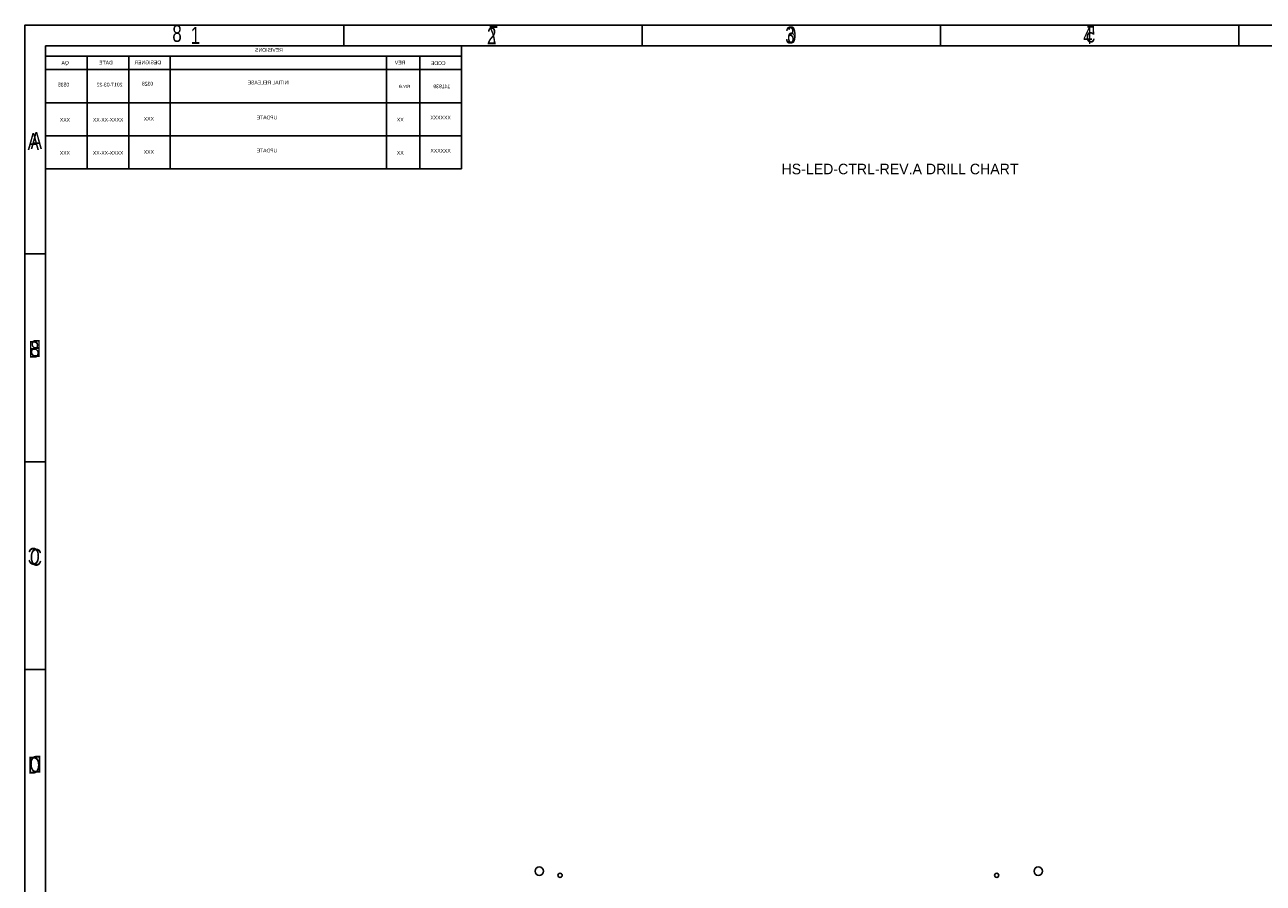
# Model space of a CAD drawing. Extents: x -119 to 465, y -80 to 330.
# Tile 10 of 14: x -119 to 179, y 124 to 330. Entities that reach past the tile are written whole.
import ezdxf

# ---------------------------------------------------------------- set-up
doc = ezdxf.new("R2010")
doc.units = 0
for name, color, linetype in [('BOARD_GEOMETRY_DIMENSION', 2, 'CONTINUOUS'), ('BOARD_GEOMETRY_SILKSCREEN_B', 1, 'CONTINUOUS'), ('PIN_B', 5, 'CONTINUOUS')]:
    doc.layers.add(name, color=color, linetype=linetype)

msp = doc.modelspace()

# ---------------------------------------------------------------- linework, layer by layer
at = {"layer": 'BOARD_GEOMETRY_DIMENSION'}
msp.add_lwpolyline([(-118.745, -80.01), (465.254848, -80.01), (465.254848, 329.990196), (-118.745, 329.990196)], close=True, dxfattribs=at)
for points in [[(-41.99509, 324.989952), (-41.99509, 329.989942)], [(29.75483, 324.989952), (29.75483, 329.989942)], [(101.505004, 324.989952), (101.505004, 329.989942)], [(173.254924, 329.989942), (173.254924, 324.989952)], [(460.254858, 324.989952), (-113.74501, 324.989952)], [(-113.74501, 324.989952), (-113.74501, -75.01001)], [(-113.74501, 274.990052), (-118.745, 274.990052)], [(-113.74501, 224.989898), (-118.745, 224.989898)], [(-113.74501, 174.989998), (-118.745, 174.989998)]]:
    msp.add_lwpolyline(points, dxfattribs=at)
at = {"layer": 'BOARD_GEOMETRY_SILKSCREEN_B'}
msp.add_lwpolyline([(465.255102, -80.01), (-118.744746, -80.01), (-118.744746, 329.990196), (465.255102, 329.990196)], close=True, dxfattribs=at)
for points in [[(-41.994836, 324.989952), (-41.994836, 329.989942)], [(29.755084, 324.989952), (29.755084, 329.989942)], [(101.505258, 324.989952), (101.505258, 329.989942)], [(173.254924, 329.989942), (173.254924, 324.989952)], [(-113.744756, 324.989952), (460.255112, 324.989952)], [(-113.744756, -75.01001), (-113.744756, 324.989952)], [(-23.744682, 311.339992), (-13.744956, 311.339992), (-13.744956, 324.989952)], [(-13.744956, 322.529962), (-113.744756, 322.529962)], [(-103.744776, 322.529962), (-103.744776, 311.339992), (-113.744756, 311.339992)], [(-103.744776, 311.339992), (-93.744796, 311.339992), (-93.744796, 322.529962)], [(-93.744796, 311.339992), (-83.744816, 311.339992), (-83.744816, 322.529962)], [(-83.744816, 311.339992), (-31.744666, 311.339992), (-31.744666, 322.529962)], [(-31.744666, 311.339992), (-23.744682, 311.339992), (-23.744682, 322.529962)], [(-13.744956, 319.307972), (-113.744756, 319.307972)], [(-103.744776, 311.339992), (-103.744776, 303.372012)], [(-93.744796, 303.372012), (-93.744796, 311.339992)], [(-83.744816, 303.372012), (-83.744816, 311.339992)], [(-31.744666, 303.372012), (-31.744666, 311.339992)], [(-23.744682, 303.372012), (-23.744682, 311.339992)], [(-13.744956, 303.372012), (-13.744956, 311.339992)], [(-103.744776, 303.372012), (-113.744756, 303.372012)], [(-13.744956, 303.372012), (-103.744776, 303.372012)], [(-103.744776, 303.372012), (-103.744776, 295.404032)], [(-93.744796, 295.404032), (-93.744796, 303.372012)], [(-83.744816, 295.404032), (-83.744816, 303.372012)], [(-31.744666, 295.404032), (-31.744666, 303.372012)], [(-23.744682, 295.404032), (-23.744682, 303.372012)], [(-13.744956, 295.404032), (-13.744956, 303.372012)], [(-103.744776, 295.404032), (-113.744756, 295.404032)], [(-13.744956, 295.404032), (-103.744776, 295.404032)], [(-118.744746, 274.990052), (-113.744756, 274.990052)], [(-118.744746, 224.989898), (-113.744756, 224.989898)], [(-118.744746, 174.989998), (-113.744756, 174.989998)]]:
    msp.add_lwpolyline(points, dxfattribs=at)
at = {"layer": 'PIN_B'}
for centre, radius in [((4.99999, 126.515114), 1.016), ((9.99998, 125.515116), 0.508), ((115.000024, 125.515116), 0.508), ((125.000004, 126.515114), 1.016)]:
    msp.add_circle(centre, radius, dxfattribs=at)

# ---------------------------------------------------------------- texts
at = {"layer": 'BOARD_GEOMETRY_DIMENSION', "width": 0.75}
for s, p in [('1', (-78.870048, 325.490078)), ('2', (-7.589266, 325.389748)), ('2', (-7.589266, 325.389494)), ('3', (64.147192, 325.572882)), ('3', (64.147192, 325.572628)), ('4', (135.780018, 325.490078)), ('A', (-118.044976, 299.990002)), ('B', (-117.845078, 249.989848)), ('C', (-117.551962, 199.989948)), ('D', (-117.95887, 149.990048))]:
    msp.add_text(s, height=4.064, dxfattribs=at).set_placement(p)
at = {"layer": 'BOARD_GEOMETRY_DIMENSION'}
msp.add_text('HS-LED-CTRL-REV.A DRILL CHART', height=2.54, dxfattribs=at).set_placement((63.246, 294.132))
at = {"layer": 'BOARD_GEOMETRY_SILKSCREEN_B', "text_generation_flag": 2}
for s, height, width, p in [('8', 4.064, 0.75, (-80.988662, 325.966074)), ('7', 4.064, 0.75, (-4.870196, 325.718678)), ('6', 4.064, 0.75, (66.859404, 325.628762)), ('5', 4.064, 0.75, (138.712702, 325.801482)), ('REVISIONS', 0.889, 0.942857, (-56.701436, 323.59219)), ('QA', 0.889, 0.942857, (-108.148628, 320.50609)), ('DATE', 0.889, 0.942857, (-97.595436, 320.54419)), ('DESIGNER', 0.889, 0.942857, (-85.988652, 320.601086)), ('REV', 0.889, 0.942857, (-27.237436, 320.54419)), ('CODE', 0.889, 0.942857, (-17.55775, 320.425826)), ('0535', 0.889, 0.942857, (-108.053632, 315.243464)), ('2017-03-22', 0.889, 0.942857, (-95.23857, 315.248544)), ('0328', 0.889, 0.942857, (-87.86876, 315.483494)), ('INITIAL RELEASE', 0.889, 0.942857, (-55.058564, 315.761116)), ('141939', 0.889, 0.942857, (-16.411702, 314.835794)), ('rev.a', 0.889, 0.942857, (-26.035, 314.96)), ('XXX', 0.889, 0.942857, (-107.86364, 306.793646)), ('XXXX-XX-XX', 0.889, 0.942857, (-95.048578, 306.798472)), ('XXX', 0.889, 0.942857, (-87.678768, 307.033676)), ('UPDATE', 0.889, 0.942857, (-58.033666, 307.356002)), ('XX', 0.889, 0.942857, (-27.612594, 306.834032)), ('XXXXXX', 0.889, 0.942857, (-16.297402, 307.322474)), ('A', 4.064, 0.75, (-114.595148, 300.218602)), ('XXX', 0.889, 0.942857, (-107.86364, 298.825666)), ('XXXX-XX-XX', 0.889, 0.942857, (-95.048578, 298.830492)), ('XXX', 0.889, 0.942857, (-87.678768, 299.065696)), ('UPDATE', 0.889, 0.942857, (-58.033666, 299.388022)), ('XX', 0.889, 0.942857, (-27.612594, 298.866052)), ('XXXXXX', 0.889, 0.942857, (-16.297402, 299.354494)), ('B', 4.064, 0.75, (-114.7953, 250.218448)), ('C', 4.064, 0.75, (-115.088416, 200.218548)), ('D', 4.064, 0.75, (-114.681254, 150.218648))]:
    msp.add_text(s, height=height, dxfattribs=dict(at, width=width)).set_placement(p)

doc.saveas('drawing.dxf')
